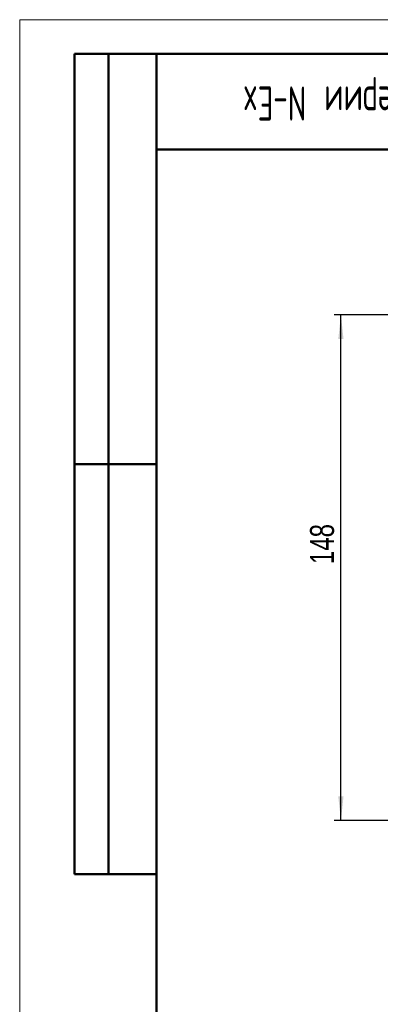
# Model space of a CAD drawing. Header units: millimetres. Extents: x 0 to 420, y 0 to 297.
# Tile 2 of 13: x 0 to 53, y 153 to 297. Entities that reach past the tile are written whole.
import ezdxf

# ---------------------------------------------------------------- set-up
doc = ezdxf.new("R2010")
doc.units = ezdxf.units.MM
doc.layers.add('ОСЕВЫЕ', color=7, linetype='Continuous')
doc.layers.add('ОСНОВНОЙ', color=7, linetype='Continuous', lineweight=25)
doc.styles.add('SLDTEXTSTYLE0', font='TXT', dxfattribs={"width": 0.605, "bigfont": 'bigfont'})
doc.styles.add('SLDTEXTSTYLE4', font='TXT', dxfattribs={"width": 0.75})
doc.dimstyles.new('SLDDIMSTYLE1', dxfattribs={"dimtxt": 3.5, "dimasz": 3.556, "dimexe": 0, "dimexo": 0.0625, "dimgap": 0.875, "dimtad": 1, "dimdec": 0, "dimlfac": 2, "dimrnd": 1e-09, "dimzin": 12, "dimdsep": 46, "dimtxsty": 'SLDTEXTSTYLE4', "dimsah": 1, "dimcen": 0.09, "dimadec": 0, "dimazin": 3, "dimtfac": 1, "dimtdec": 0, "dimtofl": 0, "dimtmove": 0, "dimatfit": 3, "dimfxl": 0, "dimfrac": 2, "dimtolj": 1, "dimtzin": 12, "dimarcsym": 0})

# ---------------------------------------------------------------- blocks, each defined once
blk = doc.blocks.new('_D_1')
at = {"layer": 'ОСЕВЫЕ'}
for p, q in [((79.39, 253.84), (45.98, 253.84)), ((46.98, 179.84), (46.98, 253.84)), ((79.73, 179.84), (45.98, 179.84))]:
    blk.add_line(p, q, dxfattribs=at)
for points in [[(46.98, 253.84), (46.59, 250.28), (47.36, 250.28)], [(46.98, 179.84), (47.36, 183.39), (46.59, 183.39)]]:
    blk.add_solid(points, dxfattribs=at)
at = {"layer": 'ОСЕВЫЕ', "insert": (42.46, 217.37), "char_height": 3.5, "attachment_point": 1, "rotation": 90, "style": 'SLDTEXTSTYLE4'}
blk.add_mtext('148', dxfattribs=at)

msp = doc.modelspace()

# ---------------------------------------------------------------- linework, layer by layer
at = {"color": 7, "linetype": 'Continuous', "lineweight": 18}
for q in [(420, 297), (0, 0)]:
    msp.add_line((0, 297), q, dxfattribs=at)
at = {"color": 7, "linetype": 'Continuous', "lineweight": 50}
for p, q in [((8, 172), (8, 292)), ((20, 292), (8, 292)), ((8, 172), (8, 292)), ((13, 172), (13, 292)), ((13, 172), (13, 292)), ((20, 292), (20, 5)), ((415, 292), (20, 292)), ((20, 292), (20, 5)), ((20, 278), (90, 278)), ((8, 232), (20, 232)), ((8, 172), (20, 172))]:
    msp.add_line(p, q, dxfattribs=at)
at = {"color": 7, "linetype": 'Continuous', "lineweight": 25}
msp.add_line((20, 232), (8, 232), dxfattribs=at)
at = {"layer": 'ОСНОВНОЙ', "linetype": 'Continuous', "lineweight": 18}
for p, q in [((20, 5), (20, 292)), ((20, 292), (415, 292))]:
    msp.add_line(p, q, dxfattribs=at)

# ---------------------------------------------------------------- texts
at = {"color": 7, "linetype": 'Continuous', "lineweight": 0, "insert": (55.34, 282.26), "char_height": 5, "attachment_point": 2, "rotation": 180, "style": 'SLDTEXTSTYLE0'}
msp.add_mtext('INNOLevel серии N-Ex', dxfattribs=at)

# ---------------------------------------------------------------- dimensions: what is measured, and where the dimension line sits
at = {"layer": 'ОСЕВЫЕ'}
dim = msp.add_linear_dim(base=(46.98, 253.84), p1=(79.73, 179.84), p2=(79.39, 253.84), angle=90, dimstyle='SLDDIMSTYLE1', dxfattribs=at)
dim.commit()
dim.dimension.update_dxf_attribs({"geometry": '_D_1', "text_midpoint": (46.98, 221.25), "dimtype": 160})

doc.saveas('drawing.dxf')
